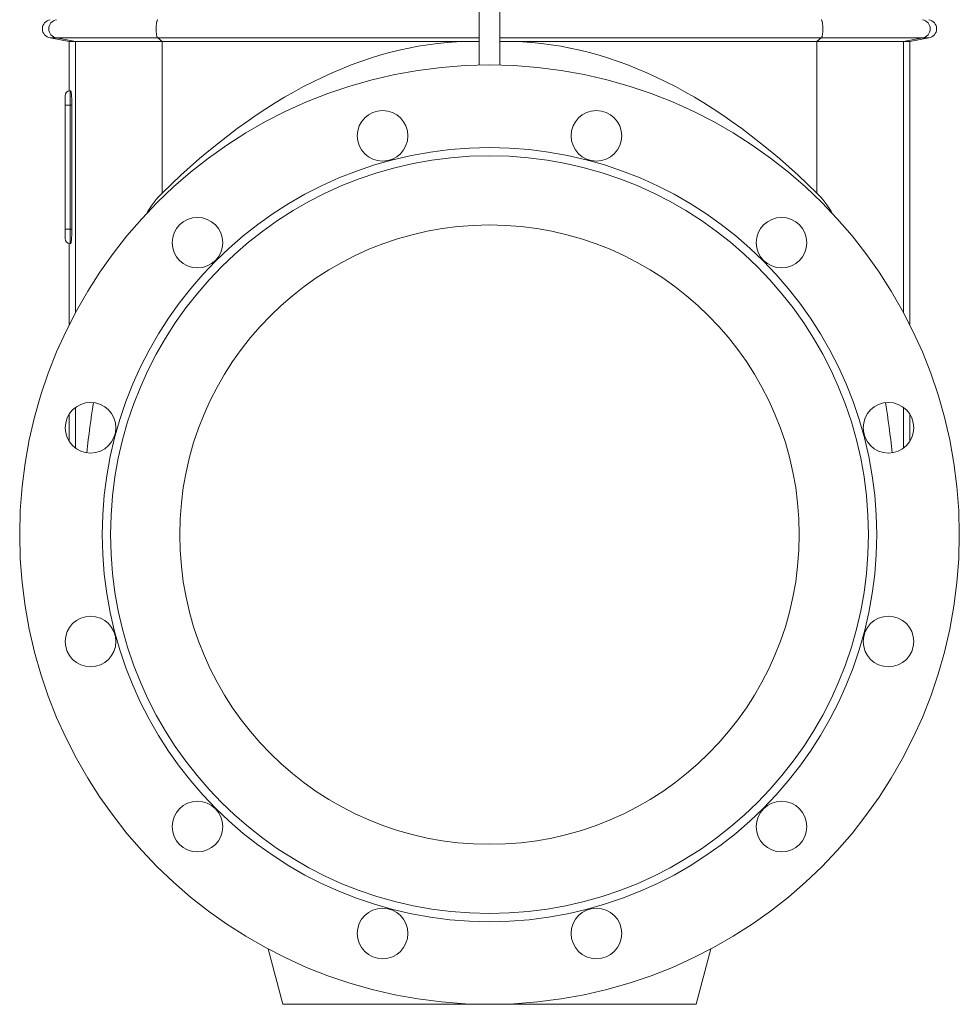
# Model space of a CAD drawing. Header units: millimetres. Extents: x -542 to 561, y 3 to 1490.
# Tile 6 of 8: x 106 to 561, y 572 to 1049. Entities that reach past the tile are written whole.
import ezdxf

# ---------------------------------------------------------------- set-up
doc = ezdxf.new("R2010")
doc.units = ezdxf.units.MM

msp = doc.modelspace()

# ---------------------------------------------------------------- linework, layer by layer
at = {"color": 7, "linetype": 'Continuous', "lineweight": 15}
for p, q in [((328.47, 1124.04), (328.47, 1026.79)), ((338.47, 1124.04), (338.47, 1026.79)), ((120.69, 1039.91), (129.97, 1038.27)), ((536.97, 1038.27), (546.25, 1039.91)), ((129.97, 1038.27), (129.97, 1014.29)), ((132.95, 1038.27), (129.97, 1038.27)), ((174.88, 1038.27), (132.95, 1038.27)), ((322.2, 1038.27), (174.88, 1038.27)), ((344.74, 1038.27), (492.06, 1038.27)), ((492.06, 1038.27), (533.99, 1038.27)), ((533.99, 1038.27), (536.97, 1038.27)), ((536.97, 901.05), (536.97, 1038.27)), ((127.97, 1011.84), (127.97, 1007.34)), ((130.66, 1014.34), (130.47, 1014.34)), ((127.97, 1007.34), (127.97, 947.34)), ((131.23, 1007.34), (131.23, 947.34)), ((127.97, 947.34), (127.97, 942.84)), ((129.97, 940.39), (129.97, 901.05)), ((130.66, 940.34), (130.47, 940.34)), ((129.97, 857.71), (129.97, 844.5)), ((536.97, 844.5), (536.97, 857.71)), ((226.28, 598.68), (233.47, 571.84)), ((433.47, 571.84), (440.66, 598.68)), ((233.47, 571.84), (333.47, 571.84)), ((333.47, 571.84), (433.47, 571.84))]:
    msp.add_line(p, q, dxfattribs=at)
at = {"color": 8, "linetype": 'Continuous', "lineweight": 0}
for p, q in [((120.69, 1039.91), (123.77, 1039.91)), ((123.77, 1039.91), (172.83, 1039.91)), ((132.95, 1038.27), (123.77, 1039.91)), ((172.83, 1039.91), (328.47, 1039.91)), ((174.88, 1038.27), (172.83, 1039.91)), ((338.47, 1039.91), (494.11, 1039.91)), ((492.06, 1038.27), (494.11, 1039.91)), ((543.17, 1039.91), (494.11, 1039.91)), ((533.99, 1038.27), (543.17, 1039.91)), ((546.25, 1039.91), (543.17, 1039.91)), ((132.95, 906.81), (132.95, 1038.27)), ((174.88, 964.79), (174.88, 1038.27)), ((492.06, 964.79), (492.06, 1038.27)), ((533.99, 906.81), (533.99, 1038.27)), ((130.47, 1007.34), (130.47, 1014.34)), ((130.47, 1007.34), (127.97, 1007.34)), ((130.47, 947.34), (130.47, 1007.34)), ((131.23, 1007.34), (130.47, 1007.34)), ((130.47, 947.34), (127.97, 947.34)), ((130.47, 940.34), (130.47, 947.34)), ((131.23, 947.34), (130.47, 947.34)), ((132.95, 841.29), (132.95, 860.92)), ((533.99, 841.29), (533.99, 860.92))]:
    msp.add_line(p, q, dxfattribs=at)
at = {"color": 8, "linetype": 'Continuous', "lineweight": 0, "flags": 128}
for points in [[(172.83, 1039.91), (172.72, 1040.03), (172.62, 1040.19), (172.52, 1040.41), (172.43, 1040.68), (172.34, 1041), (172.26, 1041.35), (172.19, 1041.75), (172.14, 1042.17), (172.09, 1042.63), (172.05, 1043.1), (172.03, 1043.59), (172.01, 1044.09), (172.01, 1044.59), (172.03, 1045.09), (172.05, 1045.58), (172.09, 1046.06), (172.14, 1046.51), (172.19, 1046.94), (172.26, 1047.33), (172.34, 1047.69), (172.43, 1048), (172.52, 1048.27), (172.62, 1048.49), (172.72, 1048.66), (172.83, 1048.77)], [(494.11, 1039.91), (494.22, 1040.03), (494.32, 1040.19), (494.42, 1040.41), (494.51, 1040.68), (494.6, 1041), (494.68, 1041.35), (494.75, 1041.75), (494.8, 1042.17), (494.85, 1042.63), (494.89, 1043.1), (494.91, 1043.59), (494.93, 1044.09), (494.93, 1044.59), (494.91, 1045.09), (494.89, 1045.58), (494.85, 1046.06), (494.8, 1046.51), (494.75, 1046.94), (494.68, 1047.33), (494.6, 1047.69), (494.51, 1048), (494.42, 1048.27), (494.32, 1048.49), (494.22, 1048.66), (494.11, 1048.77)]]:
    msp.add_lwpolyline(points, dxfattribs=at)
at = {"color": 7, "linetype": 'Continuous', "lineweight": 15}
for centre, radius in [((333.47, 799.34), 227.5), ((281.71, 992.53), 12.25), ((385.23, 992.53), 12.25), ((333.47, 799.34), 187.5), ((333.47, 799.34), 183.5), ((192.05, 940.76), 12.25), ((333.47, 799.34), 150), ((474.89, 940.76), 12.25), ((140.28, 851.11), 12.25), ((526.66, 851.11), 12.25), ((140.28, 747.58), 12.25), ((526.66, 747.58), 12.25), ((192.05, 657.92), 12.25), ((474.89, 657.92), 12.25), ((281.71, 606.16), 12.25), ((385.23, 606.16), 12.25)]:
    msp.add_circle(centre, radius, dxfattribs=at)
for centre, radius, start, end in [((121.47, 1044.34), 4.5, 100, 260), ((545.47, 1044.34), 4.5, 280, 80), ((130.47, 1011.84), 2.5, 90, 180), ((130.47, 942.84), 2.5, 180, 270)]:
    msp.add_arc(centre, radius, start, end, dxfattribs=at)
at = {"color": 8, "linetype": 'Continuous', "lineweight": 0}
for centre, start, end in [((124.59, 1044.34), 100.4856, 259.5144), ((542.35, 1044.34), 280.4856, 79.5144)]:
    msp.add_arc(centre, 4.51, start, end, dxfattribs=at)
at = {"color": 7, "linetype": 'Continuous', "lineweight": 15}
for centre, major_axis, start_param, end_param in [((333.47, -2207.24), (-6.76, 3245.58), 0.006264, 0.212844), ((333.47, -2207.24), (6.76, 3245.58), 6.070341, 6.276921), ((186.89, 724.52), (-0.51, 245.84), 0.212844, 0.357843), ((480.05, 724.52), (0.51, 245.84), 5.925342, 6.070341), ((186.89, 724.52), (-0.51, 245.84), 0.970583, 1.085963), ((480.05, 724.52), (0.51, 245.84), 5.197223, 5.312602)]:
    msp.add_ellipse(centre, major_axis=major_axis, ratio=0.221676, start_param=start_param, end_param=end_param, dxfattribs=at)
for points in [[(322.2, 1038.27), (324.29, 1038.27), (326.38, 1038.27), (328.47, 1038.27)], [(344.74, 1038.27), (342.65, 1038.27), (340.56, 1038.27), (338.47, 1038.27)]]:
    msp.add_open_spline(points, degree=3, dxfattribs=at)
for points, knots in [([(130.66, 1014.34), (130.69, 1014.34), (130.73, 1014.3), (130.78, 1014.16), (130.79, 1014.11), (130.83, 1013.98), (130.84, 1013.9), (130.89, 1013.64), (130.93, 1013.42), (130.99, 1012.91), (131.02, 1012.62), (131.07, 1011.97), (131.1, 1011.62), (131.13, 1011.05), (131.15, 1010.85), (131.17, 1010.45), (131.17, 1010.24), (131.2, 1009.61), (131.21, 1009.17), (131.23, 1008.26), (131.23, 1007.81), (131.23, 1007.34)], [0, 0, 0, 0, 0.125, 0.125, 0.1875, 0.1875, 0.25, 0.25, 0.375, 0.375, 0.5, 0.5, 0.625, 0.625, 0.6875, 0.6875, 0.75, 0.75, 0.875, 0.875, 1, 1, 1, 1]), ([(131.23, 947.34), (131.23, 946.88), (131.23, 946.42), (131.22, 945.75), (131.21, 945.53), (131.2, 945.09), (131.19, 944.87), (131.17, 944.24), (131.15, 943.83), (131.1, 943.07), (131.07, 942.71), (131.02, 942.07), (130.99, 941.78), (130.94, 941.4), (130.93, 941.28), (130.89, 941.06), (130.86, 940.87), (130.83, 940.71), (130.79, 940.58), (130.78, 940.52), (130.73, 940.39), (130.69, 940.34), (130.66, 940.34)], [0, 0, 0, 0, 0.125, 0.125, 0.1875, 0.1875, 0.25, 0.25, 0.375, 0.375, 0.5, 0.5, 0.625, 0.625, 0.6875, 0.6875, 0.75, 0.8125, 0.8125, 0.875, 0.875, 1, 1, 1, 1])]:
    msp.add_open_spline(points, degree=3, knots=knots, dxfattribs=at)

doc.saveas('drawing.dxf')
